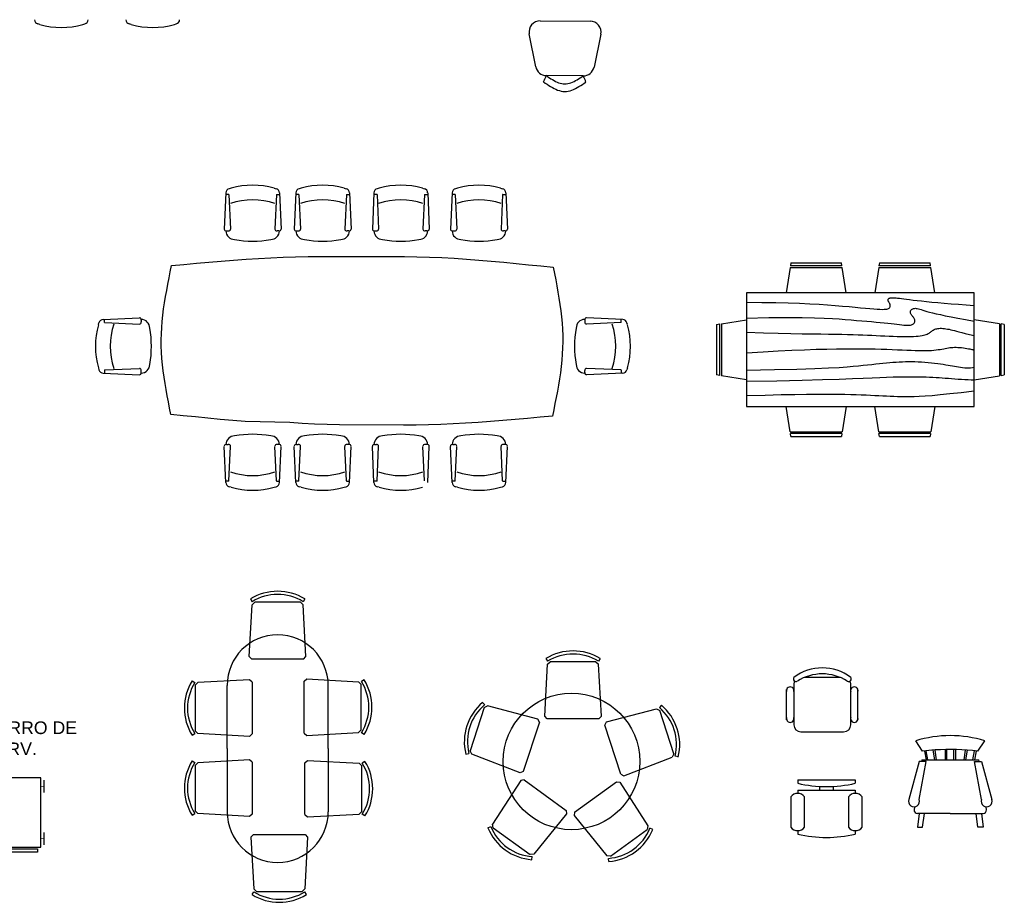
# Model space of a CAD drawing. Header units: millimetres. Extents: x 137.7 to 153.1, y 213.6 to 227.9.
# Tile 3 of 5: x 145.3 to 153.1, y 213.6 to 220.6. Entities that reach past the tile are written whole.
import ezdxf

# ---------------------------------------------------------------- set-up
doc = ezdxf.new("R2010")
doc.units = ezdxf.units.MM

# ---------------------------------------------------------------- blocks, each defined once
blk = doc.blocks.new('Dining Set - 36 x 72 in.')
at = {"linetype": 'Continuous'}
for p, q in [((-22.2343, 26.00059), (-23.4847, 17.99762)), ((-22.2304, 26), (-5.7608, 26)), ((-22, 27.5), (-22.1562, 26.50042)), ((-5.8416, 26.5), (-22.1534, 26.5)), ((-22, 27.5), (-6, 27.5)), ((-5.8437, 26.49966), (-6, 27.5)), ((-4.5152, 17.99762), (-5.7655, 25.99926)), ((5.7657, 26.00059), (4.5153, 17.99762)), ((5.7696, 26), (22.2392, 26)), ((6, 27.5), (5.8438, 26.50042)), ((22.1584, 26.5), (5.8466, 26.5)), ((6, 27.5), (22, 27.5)), ((22.1563, 26.49966), (22, 27.5)), ((23.4848, 17.99762), (22.2345, 25.99926)), ((36, 18), (-36, 18)), ((-36, 18), (-36, -18)), ((36, -18), (36, 18)), ((-44.0006, 8.23428), (-35.9976, 9.48474)), ((44.0006, 8.23428), (35.9976, 9.48474)), ((-45.5, 8), (-44.5004, 8.15617)), ((-45.5, 8), (-45.5, -8)), ((-44.5, -8.15843), (-44.5, 8.15338)), ((-44, 8.23041), (-44, -8.23915)), ((44, 8.23041), (44, -8.23915)), ((44.5, -8.15843), (44.5, 8.15338)), ((45.5, 8), (44.5005, 8.15617)), ((45.5, 8), (45.5, -8)), ((-44.4997, -8.15631), (-45.5, -8)), ((-35.9976, -9.48476), (-43.9993, -8.2345)), ((35.9976, -9.48476), (43.9993, -8.2345)), ((44.4997, -8.15631), (45.5, -8)), ((-36, -18), (36, -18)), ((-22.2343, -26.0006), (-23.4847, -17.99762)), ((-4.5152, -17.99762), (-5.7655, -25.99928)), ((5.7657, -26.0006), (4.5153, -17.99762)), ((23.4848, -17.99762), (22.2345, -25.99928)), ((-22.2304, -26), (-5.7608, -26)), ((-22, -27.5), (-22.1562, -26.50044)), ((-5.8416, -26.5), (-22.1534, -26.5)), ((-22, -27.5), (-6, -27.5)), ((-5.8437, -26.49967), (-6, -27.5)), ((5.7696, -26), (22.2392, -26)), ((6, -27.5), (5.8438, -26.50044)), ((22.1584, -26.5), (5.8466, -26.5)), ((6, -27.5), (22, -27.5)), ((22.1563, -26.49967), (22, -27.5))]:
    blk.add_line(p, q, dxfattribs=at)
for points in [[(-36, 15), (-31.1772, 14.97754), (-26.8079, 14.91406), (-22.8538, 14.81543), (-19.276, 14.6875), (-16.0362, 14.53613), (-13.0957, 14.36718), (-10.4159, 14.18652), (-7.9583, 14), (-5.6904, 13.81315), (-3.6035, 13.63021), (-1.6954, 13.45508), (0.0365, 13.29166), (1.5945, 13.14388), (2.9811, 13.01562), (4.1988, 12.9108), (5.25, 12.83333), (6.1393, 12.78613), (6.8802, 12.76823), (7.4883, 12.77767), (7.9792, 12.8125), (8.3685, 12.87077), (8.6719, 12.95052), (8.9049, 13.0498), (9.0833, 13.16666), (9.2205, 13.29899), (9.3216, 13.44401), (9.3895, 13.59879), (9.4271, 13.76041), (9.4373, 13.92594), (9.4232, 14.09245), (9.3875, 14.257), (9.3333, 14.41666), (9.2638, 14.56917), (9.1836, 14.71484), (9.0975, 14.85465), (9.0104, 14.98958), (8.9272, 15.1206), (8.8529, 15.2487), (8.7922, 15.37483), (8.75, 15.5), (8.7305, 15.62467), (8.7344, 15.74739), (8.7617, 15.86621), (8.8125, 15.97916), (8.8867, 16.08431), (8.9844, 16.17968), (9.1055, 16.26334), (9.25, 16.33333), (9.4189, 16.38802), (9.6172, 16.42708), (9.8506, 16.45052), (10.125, 16.45833), (10.4463, 16.45052), (10.8203, 16.42708), (11.2529, 16.38802), (11.75, 16.33333), (12.3184, 16.26318), (12.9694, 16.17838), (13.7151, 16.07991), (14.5677, 15.96875), (15.5395, 15.84586), (16.6426, 15.71224), (17.8893, 15.56884), (19.2917, 15.41666), (20.859, 15.25667), (22.5879, 15.08984), (24.4721, 14.91715), (26.5052, 14.73958), (28.6809, 14.5581), (30.9929, 14.3737), (33.4347, 14.18733), (36, 14)], [(-36, 10), (-28.9766, 10.14274), (-23.1725, 10.20442), (-18.4241, 10.19775), (-14.5677, 10.13541), (-11.4399, 10.03011), (-8.877, 9.89453), (-6.7154, 9.74137), (-4.7917, 9.58333), (-2.9698, 9.43082), (-1.2246, 9.28515), (0.4415, 9.14534), (2.026, 9.01041), (3.5266, 8.87939), (4.9408, 8.7513), (6.266, 8.62516), (7.5, 8.5), (8.6411, 8.37549), (9.6914, 8.2539), (10.6538, 8.13818), (11.5312, 8.03125), (12.3267, 7.93603), (13.043, 7.85547), (13.6831, 7.79248), (14.25, 7.75), (14.7471, 7.7303), (15.1797, 7.73307), (15.5537, 7.75732), (15.875, 7.80208), (16.1494, 7.86637), (16.3828, 7.94922), (16.5811, 8.04964), (16.75, 8.16666), (16.8944, 8.29915), (17.0143, 8.44531), (17.1089, 8.60319), (17.1771, 8.77083), (17.218, 8.94629), (17.2305, 9.1276), (17.2137, 9.31282), (17.1667, 9.5), (17.0895, 9.6875), (16.987, 9.875), (16.8649, 10.0625), (16.7292, 10.25), (16.5856, 10.4375), (16.4401, 10.625), (16.2985, 10.8125), (16.1667, 11), (16.05, 11.18733), (15.9518, 11.3737), (15.8752, 11.5581), (15.8229, 11.73958), (15.798, 11.91715), (15.8034, 12.08984), (15.842, 12.25667), (15.9167, 12.41666), (16.0295, 12.56836), (16.1784, 12.70833), (16.3605, 12.83268), (16.5729, 12.9375), (16.8127, 13.01888), (17.0768, 13.07291), (17.3625, 13.0957), (17.6667, 13.08333), (17.9894, 13.03312), (18.3418, 12.94726), (18.7382, 12.82918), (19.1927, 12.68229), (19.7195, 12.51001), (20.3327, 12.31575), (21.0465, 12.10294), (21.875, 11.875), (22.8357, 11.63354), (23.959, 11.37304), (25.2786, 11.08618), (26.8282, 10.76562), (28.6414, 10.40405), (30.752, 9.99414), (33.1936, 9.52856), (36, 9)], [(-36, 5.5), (-30.7157, 5.3348), (-26.069, 5.20963), (-21.9946, 5.11767), (-18.4271, 5.05208), (-15.3009, 5.00602), (-12.5508, 4.97265), (-10.1112, 4.94515), (-7.9167, 4.91666), (-5.909, 4.88167), (-4.0586, 4.83984), (-2.3429, 4.79215), (-0.7396, 4.73958), (0.7739, 4.6831), (2.22, 4.6237), (3.6213, 4.56233), (5, 4.5), (6.373, 4.43782), (7.7344, 4.3776), (9.0723, 4.32129), (10.375, 4.27083), (11.6309, 4.22819), (12.8281, 4.19531), (13.9551, 4.17415), (15, 4.16666), (15.954, 4.17448), (16.819, 4.19791), (17.6001, 4.23698), (18.3021, 4.29166), (18.9299, 4.36198), (19.4883, 4.44791), (19.9823, 4.54948), (20.4167, 4.66666), (20.7969, 4.79899), (21.1302, 4.94401), (21.4245, 5.09879), (21.6875, 5.26041), (21.9271, 5.42594), (22.1511, 5.59245), (22.3672, 5.757), (22.5834, 5.91666), (22.8065, 6.06868), (23.0404, 6.21093), (23.2879, 6.34147), (23.5521, 6.45833), (23.8358, 6.55957), (24.142, 6.64323), (24.4735, 6.70735), (24.8334, 6.75), (25.2235, 6.76969), (25.642, 6.76692), (26.0858, 6.74267), (26.5521, 6.69791), (27.0379, 6.63362), (27.5404, 6.55078), (28.0565, 6.45036), (28.5834, 6.33333), (29.1242, 6.19987), (29.7071, 6.04687), (30.3661, 5.87044), (31.1354, 5.66666), (32.0493, 5.43164), (33.142, 5.16146), (34.4475, 4.85221), (36, 4.5)], [(-36, -1), (-30.7915, -0.6591), (-26.0195, -0.38216), (-21.6519, -0.16284), (-17.6563, 0.00521), (-14.0005, 0.12833), (-10.6523, 0.21289), (-7.5796, 0.26522), (-4.75, 0.29166), (-2.134, 0.29793), (0.2878, 0.28711), (2.5317, 0.26163), (4.6146, 0.22396), (6.5529, 0.17651), (8.3633, 0.12174), (10.0623, 0.06209), (11.6667, 0), (13.1899, -0.06201), (14.6341, -0.1211), (15.9982, -0.17432), (17.2813, -0.21875), (18.4823, -0.25147), (19.6003, -0.26953), (20.6343, -0.27002), (21.5834, -0.25), (22.4481, -0.20768), (23.2357, -0.14584), (23.9549, -0.06836), (24.6146, 0.02083), (25.2235, 0.11784), (25.7904, 0.21875), (26.3241, 0.31966), (26.8334, 0.41666), (27.3265, 0.50618), (27.8099, 0.58593), (28.2894, 0.65397), (28.7709, 0.70833), (29.2601, 0.74707), (29.763, 0.76823), (30.2855, 0.76985), (30.8334, 0.75), (31.4088, 0.70784), (31.9994, 0.64713), (32.589, 0.57275), (33.1615, 0.48958), (33.7008, 0.4025), (34.1908, 0.3164), (34.6153, 0.23616), (34.9584, 0.16666), (35.2099, 0.11165), (35.3848, 0.07031), (35.504, 0.04069), (35.5886, 0.02083), (35.6594, 0.00879), (35.7377, 0.0026), (35.8442, 0.00032), (36, 0)], [(-36, -6.5), (-27.1843, -6.31267), (-20.084, -6.1263), (-14.469, -5.9419), (-10.1094, -5.76042), (-6.7752, -5.58285), (-4.2363, -5.41016), (-2.2629, -5.24333), (-0.625, -5.08334), (0.8708, -4.93099), (2.2715, -4.78646), (3.5872, -4.64974), (4.8281, -4.52084), (6.0046, -4.39974), (7.127, -4.28646), (8.2053, -4.18099), (9.25, -4.08334), (10.2705, -3.99382), (11.2734, -3.91407), (12.2647, -3.84603), (13.25, -3.79167), (14.2354, -3.75293), (15.2266, -3.73177), (16.2295, -3.73015), (17.25, -3.75), (18.2912, -3.79248), (19.3451, -3.85547), (20.4009, -3.93604), (21.4479, -4.03125), (22.4754, -4.13819), (23.4727, -4.25391), (24.4289, -4.37549), (25.3334, -4.5), (26.1785, -4.62492), (26.9694, -4.74935), (27.7145, -4.87281), (28.4219, -4.99479), (29.1, -5.11483), (29.7572, -5.23242), (30.4016, -5.34709), (31.0417, -5.45834), (31.6837, -5.56437), (32.3262, -5.65821), (32.9658, -5.73153), (33.599, -5.77604), (34.2224, -5.78345), (34.8327, -5.74545), (35.4264, -5.65373), (36, -5.5)], [(-36, -10), (-26.4022, -9.81299), (-18.4675, -9.62891), (-11.9839, -9.45069), (-6.7396, -9.28125), (-2.5226, -9.12354), (0.8789, -8.98047), (3.6769, -8.85498), (6.0833, -8.75), (8.2767, -8.66765), (10.3021, -8.60677), (12.1712, -8.56543), (13.8958, -8.54167), (15.4876, -8.53353), (16.9583, -8.53907), (18.3197, -8.55632), (19.5834, -8.58334), (20.7616, -8.61841), (21.8685, -8.66081), (22.9188, -8.71004), (23.9271, -8.76563), (24.9081, -8.82707), (25.8763, -8.89388), (26.8465, -8.96558), (27.8334, -9.04167), (28.8474, -9.12118), (29.8828, -9.20117), (30.93, -9.27824), (31.9792, -9.34896), (33.0205, -9.40991), (34.0443, -9.45768), (35.0407, -9.48885), (36, -9.5)], [(-36, -14.5), (-30.0881, -14.33513), (-25.0332, -14.21224), (-20.7312, -14.12647), (-17.0781, -14.07292), (-13.97, -14.04671), (-11.3027, -14.04297), (-8.9724, -14.05681), (-6.875, -14.08334), (-4.9224, -14.11833), (-3.0905, -14.16016), (-1.3709, -14.20785), (0.2448, -14.26042), (1.7647, -14.3169), (3.1973, -14.3763), (4.5507, -14.43767), (5.8333, -14.5), (7.0554, -14.5621), (8.235, -14.62175), (9.3922, -14.67652), (10.5469, -14.72396), (11.7192, -14.76164), (12.929, -14.78711), (14.1965, -14.79794), (15.5417, -14.79167), (16.9933, -14.76424), (18.6152, -14.70508), (20.4804, -14.60197), (22.6615, -14.44271), (25.2312, -14.21509), (28.2624, -13.9069), (31.8277, -13.50594), (36, -13)]]:
    blk.add_lwpolyline(points, dxfattribs=at)
blk = doc.blocks.new('CHAIR7')
for p, q in [((5.125, 15.041986), (17.875, 15.041986)), ((0, 9), (0, -9)), ((20, 12), (3, 12)), ((23, -7.440115), (23, 7.440115)), ((3, -12), (20, -12)), ((5.125, -15), (17.875, -15))]:
    blk.add_line(p, q)
for centre, radius, start, end in [((5.5625, 13.541986), 1.5625, 73.739795, 286.260205), ((17.4375, 13.541986), 1.5625, 253.739795, 106.260205), ((3, 9), 3, 90, 180), ((20, 9), 3, 62.415559, 90), ((22.344677, 11.120498), 1.096801, 53.309935, 212.027413), ((4.823592, 0), 19.640192, 327.575753, 32.424247), ((7, 0), 20, 323.130102, 36.869898), ((3, -9), 3, 180, 270), ((5.5625, -13.5), 1.5625, 73.739795, 286.260205), ((17.4375, -13.5), 1.5625, 253.739795, 106.260205), ((20, -9), 3, 270, 297.584441), ((22.344677, -11.120498), 1.096801, 147.972587, 306.690065)]:
    blk.add_arc(centre, radius, start, end)
blk = doc.blocks.new('Chair - Rocking')
at = {"linetype": 'Continuous'}
for p, q in [((-8, -4.5), (-10, -1.5)), ((8, -4.5), (10, -1.5)), ((-7.5, -4.5), (-7, -7)), ((-6.5, -7), (-7.02225, -4.43)), ((-4.5, -7), (-4.96674, -4.19951)), ((-4, -7), (-4.40532, -4.16272)), ((-1.5, -4.05012), (-1.5, -7)), ((-1, -7), (-1, -4.05012)), ((1, -7), (1, -4.04655)), ((1.5, -4.05012), (1.5, -7)), ((4, -7), (4.40187, -4.18694)), ((4.5, -7), (4.96761, -4.19437)), ((6.5, -7), (7, -4.4057)), ((7.5, -4.5), (7, -7)), ((-9, -7.5), (-12, -18.49999)), ((-7, -7.5), (-9, -7.5)), ((-9, -18.49999), (-7, -7.5)), ((-8.23428, -6.99939), (-8.3093, -7.47958)), ((-8.23041, -7), (8.23915, -7)), ((7, -7.5), (9, -7.5)), ((9, -18.49999), (7, -7.5)), ((8.31071, -7.48854), (8.23449, -7.00073)), ((9, -7.5), (12, -18.49999)), ((-10.36644, -20.64523), (-10.5, -21.49999)), ((-9, -22.49999), (-9.5, -26.49999)), ((0, -22.49999), (-9.5, -22.49999)), ((-8, -26.49999), (-7.5, -22.49999)), ((0, -22.49999), (9.5, -22.49999)), ((8, -26.49999), (7.5, -22.49999)), ((9, -22.49999), (9.5, -26.49999)), ((10.5, -21.49999), (10.3575, -20.58798)), ((-9.5, -26.49999), (-8, -26.49999)), ((9.5, -26.49999), (8, -26.49999))]:
    blk.add_line(p, q, dxfattribs=at)
for centre, radius, start, end in [((0, -34.08333), 34.08333, 72.93847, 107.0615), ((0, -68.25004), 64.25, 93.92211, 97.15267), ((0, -68.25004), 64.25, 82.84733, 93.92211), ((-10.5, -18.99999), 1.58114, 161.5651, 18.43495), ((10.5, -18.99999), 1.58114, 161.5651, 18.43495), ((-9.5, -21.49999), 1, 180, 270), ((9.5, -21.49999), 1, 270, 0)]:
    blk.add_arc(centre, radius, start, end, dxfattribs=at)
blk = doc.blocks.new('Chair - Desk')
at = {"linetype": 'Continuous'}
for p, q in [((-8.5, 0), (-8.5, -1)), ((-8.5, 0), (8.5, 0)), ((8.5, 0), (8.5, -1)), ((-2, -3), (-2, -1.9355)), ((2, -1.9576), (2, -3)), ((-10.5, -5), (-10.5, -14)), ((-8.5, -3), (-8.5, -4)), ((-8.5, -3), (8.5, -3)), ((-6.5, -14), (-6.5, -5)), ((6.5, -5), (6.5, -14)), ((8.5, -3), (8.5, -4)), ((10.5, -14), (10.5, -5)), ((-8.5, -15), (-8.5, -16)), ((8.5, -15), (8.5, -16))]:
    blk.add_line(p, q, dxfattribs=at)
for centre, radius, start, end in [((0, 34.625), 36.625, 256.5803, 283.4197), ((-8.5, -6.5), 2.5, 36.8699, 143.1301), ((8.5, -6.5), 2.5, 36.8699, 143.1301), ((-8.5, -12.5), 2.5, 216.8699, 323.1301), ((8.5, -12.5), 2.5, 216.8699, 323.1301), ((0, 19.625), 36.625, 256.5803, 283.4197)]:
    blk.add_arc(centre, radius, start, end, dxfattribs=at)

msp = doc.modelspace()

# ---------------------------------------------------------------- linework, layer by layer
for p, q in [((145.4234, 220.5602), (145.4084, 220.5647)), ((145.7651, 220.5602), (145.7802, 220.5647)), ((146.1468, 220.5602), (146.1317, 220.5647)), ((146.4884, 220.5602), (146.5035, 220.5647)), ((149.4075, 220.1065), (149.4102, 220.1124)), ((149.4102, 220.1124), (149.4129, 220.1183)), ((149.4129, 220.1183), (149.4155, 220.124)), ((149.4155, 220.124), (149.418, 220.1295)), ((149.418, 220.1295), (149.4203, 220.1347)), ((149.4203, 220.1347), (149.4224, 220.1394)), ((149.4224, 220.1394), (149.4244, 220.1438)), ((149.4244, 220.1438), (149.4261, 220.1476)), ((149.4261, 220.1476), (149.4276, 220.1507)), ((149.4276, 220.1507), (149.4287, 220.1532)), ((149.4287, 220.1532), (149.4295, 220.155)), ((149.4295, 220.155), (149.4299, 220.1559)), ((149.4299, 220.156), (149.4299, 220.1559)), ((149.4299, 220.156), (149.4299, 220.156)), ((149.43, 220.156), (149.4299, 220.156)), ((149.4299, 220.156), (149.43, 220.156)), ((149.4299, 220.156), (149.4299, 220.156)), ((149.4299, 220.1559), (149.4299, 220.156)), ((149.4299, 220.1559), (149.4299, 220.1559)), ((149.4299, 220.1559), (149.4299, 220.1559)), ((149.4299, 220.1559), (149.4299, 220.1559)), ((149.4299, 220.1559), (149.4299, 220.1559)), ((149.4299, 220.1559), (149.4299, 220.1559)), ((149.4299, 220.1559), (149.4299, 220.1559)), ((146.9366, 219.2661), (146.9215, 219.2617)), ((147.2783, 219.2661), (147.2933, 219.2617)), ((147.49, 219.2661), (147.475, 219.2617)), ((147.8317, 219.2661), (147.8468, 219.2617)), ((148.1079, 219.2661), (148.0928, 219.2617)), ((148.4496, 219.2661), (148.4646, 219.2617)), ((148.7258, 219.2661), (148.7107, 219.2617)), ((149.0674, 219.2661), (149.0825, 219.2617)), ((146.8951, 219.2279), (146.8824, 218.9421)), ((146.9192, 219.2169), (146.8971, 219.2169)), ((146.9201, 219.216), (146.9323, 218.9421)), ((147.2948, 219.216), (147.2826, 218.9421)), ((147.2957, 219.2169), (147.3212, 219.2169)), ((147.3198, 219.2279), (147.3324, 218.9421)), ((147.4486, 219.2279), (147.4359, 218.9421)), ((147.4726, 219.2169), (147.4506, 219.2169)), ((147.4736, 219.216), (147.4857, 218.9421)), ((147.8482, 219.216), (147.836, 218.9421)), ((147.8491, 219.2169), (147.8746, 219.2169)), ((147.8732, 219.2279), (147.8859, 218.9421)), ((148.0664, 219.2279), (148.0538, 218.9421)), ((148.0905, 219.2169), (148.0684, 219.2169)), ((148.0914, 219.216), (148.1036, 218.9421)), ((148.4661, 219.216), (148.4539, 218.9421)), ((148.467, 219.2169), (148.4925, 219.2169)), ((148.4911, 219.2279), (148.5037, 218.9421)), ((148.6843, 219.2279), (148.6716, 218.9421)), ((148.7084, 219.2169), (148.6863, 219.2169)), ((148.7093, 219.216), (148.7215, 218.9421)), ((149.0839, 219.216), (149.0718, 218.9421)), ((149.0849, 219.2169), (149.1104, 219.2169)), ((149.1089, 219.2279), (149.1216, 218.9421)), ((146.9001, 218.928), (146.9146, 218.928)), ((147.3148, 218.928), (147.3003, 218.928)), ((147.4535, 218.928), (147.468, 218.928)), ((147.8682, 218.928), (147.8537, 218.928)), ((148.0714, 218.928), (148.0859, 218.928)), ((148.4861, 218.928), (148.4716, 218.928)), ((148.6893, 218.928), (148.7038, 218.928)), ((149.104, 218.928), (149.0895, 218.928)), ((145.9258, 218.2277), (146.2116, 218.2404)), ((150.0331, 218.2277), (149.7472, 218.2404)), ((145.8876, 218.1863), (145.8921, 218.2013)), ((145.9368, 218.2037), (145.9368, 218.2292)), ((145.9377, 218.2027), (146.2116, 218.1906)), ((146.2257, 218.2228), (146.2257, 218.2083)), ((149.7331, 218.2228), (149.7331, 218.2083)), ((150.0211, 218.2027), (149.7472, 218.1906)), ((150.022, 218.2037), (150.022, 218.2292)), ((150.0712, 218.1863), (150.0668, 218.2013)), ((145.8876, 217.8446), (145.8921, 217.8295)), ((150.0712, 217.8446), (150.0668, 217.8295)), ((145.9258, 217.8031), (146.2116, 217.7904)), ((145.9368, 217.8272), (145.9368, 217.8051)), ((145.9377, 217.8281), (146.2116, 217.8403)), ((146.2257, 217.8081), (146.2257, 217.8226)), ((149.7331, 217.8081), (149.7331, 217.8226)), ((150.0211, 217.8281), (149.7472, 217.8403)), ((150.0331, 217.8031), (149.7472, 217.7904)), ((150.022, 217.8272), (150.022, 217.8051)), ((146.8951, 216.9381), (146.8824, 217.2239)), ((146.9001, 217.2381), (146.9146, 217.2381)), ((146.9201, 216.9501), (146.9323, 217.2239)), ((147.2948, 216.9501), (147.2826, 217.2239)), ((147.3148, 217.2381), (147.3003, 217.2381)), ((147.3198, 216.9381), (147.3324, 217.2239)), ((147.4486, 216.9381), (147.4359, 217.2239)), ((147.4535, 217.2381), (147.468, 217.2381)), ((147.4736, 216.9501), (147.4857, 217.2239)), ((147.8482, 216.9501), (147.836, 217.2239)), ((147.8682, 217.2381), (147.8537, 217.2381)), ((147.8732, 216.9381), (147.8859, 217.2239)), ((148.0664, 216.9381), (148.0538, 217.2239)), ((148.0714, 217.2381), (148.0859, 217.2381)), ((148.0914, 216.9501), (148.1036, 217.2239)), ((148.4661, 216.9501), (148.4539, 217.2239)), ((148.4861, 217.2381), (148.4716, 217.2381)), ((148.4911, 216.9381), (148.5037, 217.2239)), ((148.6843, 216.9381), (148.6716, 217.2239)), ((148.6893, 217.2381), (148.7038, 217.2381)), ((148.7093, 216.9501), (148.7215, 217.2239)), ((149.0839, 216.9501), (149.0718, 217.2239)), ((149.104, 217.2381), (149.0895, 217.2381)), ((149.1089, 216.9381), (149.1216, 217.2239)), ((146.9192, 216.9492), (146.8971, 216.9492)), ((147.2957, 216.9492), (147.3212, 216.9492)), ((147.4726, 216.9492), (147.4506, 216.9492)), ((147.8491, 216.9492), (147.8746, 216.9492)), ((148.0905, 216.9492), (148.0684, 216.9492)), ((148.7084, 216.9492), (148.6863, 216.9492)), ((149.0849, 216.9492), (149.1104, 216.9492)), ((146.9366, 216.8999), (146.9215, 216.9044)), ((147.2783, 216.8999), (147.2933, 216.9044)), ((147.49, 216.8999), (147.475, 216.9044)), ((147.8317, 216.8999), (147.8468, 216.9044)), ((148.1079, 216.8999), (148.0928, 216.9044)), ((148.7258, 216.8999), (148.7107, 216.9044)), ((149.0674, 216.8999), (149.0825, 216.9044)), ((147.0892, 216.0165), (147.1024, 215.9953)), ((147.1033, 215.9716), (147.1244, 215.9916)), ((147.4844, 215.9916), (147.1244, 215.9916)), ((147.4844, 215.9916), (147.5055, 215.9716)), ((147.5197, 216.0165), (147.5065, 215.9953)), ((147.0805, 215.5615), (147.1033, 215.9716)), ((147.5283, 215.5615), (147.5055, 215.9716)), ((147.0994, 215.5416), (147.0805, 215.5615)), ((147.5094, 215.5416), (147.0994, 215.5416)), ((147.5094, 215.5416), (147.5283, 215.5615)), ((149.4256, 215.5448), (149.4387, 215.5236)), ((149.4396, 215.4999), (149.4607, 215.5199)), ((149.8207, 215.5199), (149.4607, 215.5199)), ((149.8207, 215.5199), (149.8419, 215.4999)), ((149.856, 215.5448), (149.8429, 215.5236)), ((149.4169, 215.0898), (149.4396, 215.4999)), ((149.8646, 215.0898), (149.8419, 215.4999)), ((146.6285, 215.3691), (146.6498, 215.3559)), ((146.6535, 215.3338), (146.6734, 215.3549)), ((147.0835, 215.3777), (146.6734, 215.3549)), ((147.1035, 215.3588), (147.0835, 215.3777)), ((147.1035, 215.3588), (147.1035, 214.9488)), ((147.5144, 215.3661), (147.5344, 215.385)), ((147.5144, 214.9561), (147.5144, 215.3661)), ((147.5344, 215.385), (147.9445, 215.3622)), ((147.9445, 215.3622), (147.9644, 215.3411)), ((147.9894, 215.3763), (147.9681, 215.3631)), ((146.6535, 215.3338), (146.6535, 214.9738)), ((146.9051, 214.8332), (146.9051, 215.3332)), ((147.7051, 214.8332), (147.7051, 215.3332)), ((147.9644, 214.9811), (147.9644, 215.3411)), ((148.9256, 215.1991), (148.9418, 215.18)), ((148.9385, 215.1579), (148.8272, 214.8155)), ((148.9385, 215.1579), (148.964, 215.1718)), ((149.361, 215.0667), (148.964, 215.1718)), ((149.9039, 215.0439), (150.3009, 215.1489)), ((150.3009, 215.1489), (150.3264, 215.135)), ((150.3393, 215.1762), (150.3231, 215.1571)), ((150.4377, 214.7927), (150.3264, 215.135)), ((149.3742, 215.0426), (149.2475, 214.6526)), ((149.3742, 215.0426), (149.361, 215.0667)), ((149.4357, 215.0699), (149.4169, 215.0898)), ((149.8457, 215.0699), (149.4357, 215.0699)), ((149.8457, 215.0699), (149.8646, 215.0898)), ((149.8907, 215.0198), (149.9039, 215.0439)), ((146.6734, 214.9527), (146.6535, 214.9738)), ((147.9644, 214.9811), (147.9445, 214.96)), ((150.0174, 214.6298), (149.8907, 215.0198)), ((146.6285, 214.9386), (146.6498, 214.9518)), ((147.0835, 214.9299), (146.6734, 214.9527)), ((147.1035, 214.9488), (147.0835, 214.9299)), ((147.5144, 214.9561), (147.5344, 214.9372)), ((147.5344, 214.9372), (147.9445, 214.96)), ((147.9894, 214.9459), (147.9681, 214.959)), ((146.9051, 214.8332), (146.9051, 214.3332)), ((147.7051, 214.8332), (147.7051, 214.3332)), ((148.8397, 214.7892), (148.8272, 214.8155)), ((146.6285, 214.736), (146.6498, 214.7228)), ((147.0835, 214.7446), (146.6734, 214.7218)), ((147.1035, 214.7257), (147.0835, 214.7446)), ((147.5203, 214.7213), (147.5403, 214.7402)), ((147.5403, 214.7402), (147.9503, 214.7174)), ((147.9952, 214.7315), (147.974, 214.7183)), ((148.7926, 214.7897), (148.8169, 214.7957)), ((149.2226, 214.6408), (148.8397, 214.7892)), ((150.0423, 214.618), (150.4252, 214.7664)), ((150.4377, 214.7927), (150.4252, 214.7664)), ((150.4723, 214.7668), (150.448, 214.7728)), ((146.6535, 214.7007), (146.6734, 214.7218)), ((146.6535, 214.7007), (146.6535, 214.3407)), ((147.1035, 214.7257), (147.1035, 214.3157)), ((147.5203, 214.3113), (147.5203, 214.7213)), ((147.9503, 214.7174), (147.9703, 214.6963)), ((147.9703, 214.3363), (147.9703, 214.6963)), ((149.2475, 214.6526), (149.2226, 214.6408)), ((149.2274, 214.5806), (149.0048, 214.2355)), ((149.2544, 214.5857), (149.2274, 214.5806)), ((149.2544, 214.5857), (149.5861, 214.3447)), ((150.0174, 214.6298), (150.0423, 214.618)), ((149.652, 214.3306), (149.9837, 214.5715)), ((149.9837, 214.5715), (150.0107, 214.5665)), ((150.0107, 214.5665), (150.2333, 214.2214)), ((146.6734, 214.3196), (146.6535, 214.3407)), ((149.5861, 214.3447), (149.5897, 214.3174)), ((146.6285, 214.3055), (146.6498, 214.3187)), ((147.0835, 214.2968), (146.6734, 214.3196)), ((147.1035, 214.3157), (147.0835, 214.2968)), ((147.5203, 214.3113), (147.5403, 214.2924)), ((147.5403, 214.2924), (147.9503, 214.3152)), ((147.9703, 214.3363), (147.9503, 214.3152)), ((147.9952, 214.301), (147.974, 214.3142)), ((149.5897, 214.3174), (149.3302, 213.999)), ((149.652, 214.3306), (149.6484, 214.3033)), ((149.6484, 214.3033), (149.9079, 213.9849)), ((148.9669, 214.2075), (148.9901, 214.2169)), ((149.0101, 214.2069), (149.0048, 214.2355)), ((149.0101, 214.2069), (149.3014, 213.9953)), ((149.9367, 213.9812), (150.2279, 214.1928)), ((150.2333, 214.2214), (150.2279, 214.1928)), ((150.2711, 214.1933), (150.2479, 214.2027)), ((147.1126, 214.1537), (147.0937, 214.1338)), ((147.0937, 214.1338), (147.1165, 213.7237)), ((147.1126, 214.1537), (147.5226, 214.1537)), ((147.5415, 214.1338), (147.5187, 213.7237)), ((147.5226, 214.1537), (147.5415, 214.1338)), ((149.3302, 213.999), (149.3014, 213.9953)), ((149.3152, 213.9544), (149.317, 213.9794)), ((149.9367, 213.9812), (149.9079, 213.9849)), ((149.9228, 213.9403), (149.921, 213.9652)), ((147.1376, 213.7037), (147.1165, 213.7237)), ((147.5187, 213.7237), (147.4976, 213.7037)), ((147.1023, 213.6788), (147.1155, 213.7)), ((147.1376, 213.7037), (147.4976, 213.7037)), ((147.5328, 213.6788), (147.5196, 213.7))]:
    msp.add_line(p, q)
for points in [[(149.3803, 220.5898), (149.7757, 220.5875)], [(149.3453, 220.226), (149.2947, 220.4865)], [(149.8601, 220.4833), (149.8067, 220.2234)], [(149.4075, 220.1065), (149.4214, 220.0971), (149.4354, 220.0878), (149.4493, 220.0788), (149.4632, 220.0701), (149.4772, 220.062), (149.4911, 220.0545), (149.5051, 220.0478), (149.519, 220.0421), (149.533, 220.0373), (149.5469, 220.0337), (149.5609, 220.0315), (149.5748, 220.0307), (149.5888, 220.0313), (149.6028, 220.0334), (149.6169, 220.0369), (149.6308, 220.0414), (149.6448, 220.047), (149.6589, 220.0536), (149.6729, 220.0609), (149.6869, 220.0689), (149.7009, 220.0774), (149.715, 220.0862), (149.729, 220.0954), (149.743, 220.1046)], [(149.4299, 220.1559), (149.442, 220.1477), (149.4541, 220.1396), (149.4662, 220.1318), (149.4783, 220.1243), (149.4904, 220.1172), (149.5025, 220.1107), (149.5146, 220.1049), (149.5267, 220.0999), (149.5388, 220.0958), (149.5509, 220.0927), (149.563, 220.0907), (149.5752, 220.09), (149.5873, 220.0906), (149.5995, 220.0924), (149.6117, 220.0954), (149.6238, 220.0994), (149.636, 220.1042), (149.6482, 220.1099), (149.6603, 220.1163), (149.6725, 220.1232), (149.6847, 220.1306), (149.6969, 220.1383), (149.7091, 220.1462), (149.7212, 220.1542)], [(149.7212, 220.1542), (149.4299, 220.1559)], [(149.743, 220.1046), (149.7404, 220.1106), (149.7378, 220.1165), (149.7353, 220.1222), (149.7329, 220.1277), (149.7306, 220.1329), (149.7285, 220.1377), (149.7266, 220.142), (149.7249, 220.1459), (149.7235, 220.1491), (149.7224, 220.1516), (149.7216, 220.1533), (149.7212, 220.1542), (149.7212, 220.1543), (149.7212, 220.1543), (149.7212, 220.1543), (149.7212, 220.1543), (149.7212, 220.1543), (149.7212, 220.1543), (149.7212, 220.1543), (149.7212, 220.1543), (149.7212, 220.1543), (149.7212, 220.1543), (149.7212, 220.1543), (149.7212, 220.1542)], [(146.4662, 218.6534), (146.5642, 218.6627), (146.6623, 218.6718), (146.7604, 218.6806), (146.8585, 218.689), (146.9565, 218.6969), (147.0546, 218.7041), (147.1527, 218.7104), (147.2507, 218.7158), (147.3488, 218.7202), (147.4468, 218.7233), (147.5449, 218.725), (148.3085, 218.7252), (148.4066, 218.7239), (148.5046, 218.721), (148.6026, 218.7169), (148.7006, 218.7115), (148.7986, 218.7049), (148.8966, 218.6974), (148.9945, 218.6892), (149.0925, 218.6802), (149.1905, 218.6707), (149.2885, 218.6608), (149.3864, 218.6505), (149.4844, 218.6402)], [(146.4595, 217.4768), (146.45, 217.5259), (146.4407, 217.575), (146.4315, 217.6241), (146.4229, 217.6732), (146.4147, 217.7222), (146.4073, 217.7713), (146.4006, 217.8204), (146.3949, 217.8694), (146.3903, 217.9185), (146.387, 217.9675), (146.3849, 218.0166), (146.3844, 218.0656), (146.3855, 218.1146), (146.388, 218.1636), (146.392, 218.2126), (146.3972, 218.2616), (146.4034, 218.3106), (146.4106, 218.3596), (146.4186, 218.4086), (146.4273, 218.4576), (146.4365, 218.5065), (146.4462, 218.5555), (146.4561, 218.6045), (146.4662, 218.6534)], [(149.4844, 218.6402), (149.4939, 218.5911), (149.5033, 218.542), (149.5123, 218.493), (149.521, 218.4439), (149.5292, 218.3948), (149.5367, 218.3458), (149.5433, 218.2967), (149.549, 218.2476), (149.5536, 218.1986), (149.557, 218.1495), (149.559, 218.1005), (149.5595, 218.0515), (149.5584, 218.0025), (149.5558, 217.9534), (149.5519, 217.9044), (149.5468, 217.8554), (149.5406, 217.8065), (149.5334, 217.7574), (149.5253, 217.7085), (149.5166, 217.6595), (149.5074, 217.6105), (149.4978, 217.5616), (149.4878, 217.5126), (149.4778, 217.4636)], [(149.4778, 217.4636), (149.3797, 217.4544), (149.2816, 217.4453), (149.1835, 217.4365), (149.0855, 217.4281), (148.9874, 217.4202), (148.8893, 217.413), (148.7913, 217.4066), (148.6932, 217.4012), (148.5952, 217.3969), (148.4971, 217.3938), (148.3991, 217.392), (148.3011, 217.3918), (147.7934, 217.3932), (147.6954, 217.396), (147.5974, 217.4002), (147.4994, 217.4056), (147.4014, 217.4122), (147.0474, 217.4196), (146.9494, 217.4279), (146.8514, 217.4369), (146.7534, 217.4464), (146.6555, 217.4563), (146.5575, 217.4665), (146.4595, 217.4768)]]:
    msp.add_lwpolyline(points)
for points in [[(145.0815, 214.0526), (145.4315, 214.0526), (145.4315, 214.6026), (145.0815, 214.6026)], [(145.1065, 214.0401), (145.4065, 214.0401), (145.4065, 214.0151), (145.1065, 214.0151)]]:
    msp.add_lwpolyline(points, close=True)
for points, const_width in [([(145.4565, 214.5838), (145.4565, 214.4838)], 0.01), ([(145.4565, 214.5338), (145.4315, 214.5338)], 0.005), ([(145.4565, 214.1213), (145.4315, 214.1213)], 0.005), ([(145.4565, 214.0713), (145.4565, 214.1713)], 0.01)]:
    msp.add_lwpolyline(points, dxfattribs=dict(const_width=const_width))
msp.add_circle((149.6287, 214.7317), 0.54)
for centre, radius, start, end in [((145.4188, 220.6001), 0.0369, 182.54039, 253.58008), ((145.7697, 220.6001), 0.0369, 286.41992, 357.45961), ((146.1421, 220.6001), 0.0369, 182.54039, 253.58008), ((146.4931, 220.6001), 0.0369, 286.41992, 357.45961), ((149.3798, 220.503), 0.0867, 89.6737, 190.9916), ((149.7752, 220.5008), 0.0867, 348.3646, 89.6815), ((145.5943, 221.1752), 0.6382, 254.47479, 285.52521), ((146.3176, 221.1752), 0.6382, 254.47479, 285.52521), ((149.4304, 220.2426), 0.0867, 190.9916, 269.6815), ((149.7217, 220.241), 0.0867, 269.6776, 348.3613), ((146.932, 219.2263), 0.0369, 106.41992, 177.45961), ((147.1074, 218.6512), 0.6382, 74.47479, 105.52521), ((147.2829, 219.2263), 0.0369, 2.54039, 73.58008), ((147.4854, 219.2263), 0.0369, 106.41992, 177.45961), ((147.6609, 218.6512), 0.6382, 74.47479, 105.52521), ((147.8364, 219.2263), 0.0369, 2.54039, 73.58008), ((148.1033, 219.2263), 0.0369, 106.41992, 177.45961), ((148.2787, 218.6512), 0.6382, 74.47479, 105.52521), ((148.4542, 219.2263), 0.0369, 2.54039, 73.58008), ((148.7211, 219.2263), 0.0369, 106.41992, 177.45961), ((148.8966, 218.6512), 0.6382, 74.47479, 105.52521), ((149.0721, 219.2263), 0.0369, 2.54039, 73.58008), ((146.9192, 219.2159), 0.000922, 2.54039, 90), ((147.1075, 218.6185), 0.5547, 71.58125, 108.41875), ((147.2957, 219.2159), 0.000922, 90, 177.45961), ((147.4726, 219.2159), 0.000922, 2.54039, 90), ((147.661, 218.6185), 0.5547, 71.58125, 108.41875), ((147.8491, 219.2159), 0.000922, 90, 177.45961), ((148.0905, 219.2159), 0.000922, 2.54039, 90), ((148.2788, 218.6185), 0.5547, 71.58125, 108.41875), ((148.467, 219.2159), 0.000922, 90, 177.45961), ((148.7084, 219.2159), 0.000922, 2.54039, 90), ((148.8967, 218.6185), 0.5547, 71.58125, 108.41875), ((149.0849, 219.2159), 0.000922, 90, 177.45961), ((146.8966, 218.9416), 0.0141, 178.17084, 284.51535), ((146.9182, 218.9416), 0.0141, 255.48465, 1.82916), ((147.2967, 218.9416), 0.0141, 178.17084, 284.51535), ((147.3183, 218.9416), 0.0141, 255.48465, 1.82916), ((147.45, 218.9416), 0.0141, 178.17084, 284.51535), ((147.4716, 218.9416), 0.0141, 255.48465, 1.82916), ((147.8502, 218.9416), 0.0141, 178.17084, 284.51535), ((147.8717, 218.9416), 0.0141, 255.48465, 1.82916), ((148.0679, 218.9416), 0.0141, 178.17084, 284.51535), ((148.0895, 218.9416), 0.0141, 255.48465, 1.82916), ((148.468, 218.9416), 0.0141, 178.17084, 284.51535), ((148.4896, 218.9416), 0.0141, 255.48465, 1.82916), ((148.6857, 218.9416), 0.0141, 178.17084, 284.51535), ((148.7073, 218.9416), 0.0141, 255.48465, 1.82916), ((149.0859, 218.9416), 0.0141, 178.17084, 284.51535), ((149.1075, 218.9416), 0.0141, 255.48465, 1.82916), ((146.9635, 218.9284), 0.0681, 180.71576, 270.35442), ((147.1074, 219.6199), 0.773, 259.29948, 280.70052), ((147.2514, 218.9284), 0.0681, 269.64558, 359.28424), ((147.5169, 218.9284), 0.0681, 180.71576, 270.35442), ((147.6609, 219.6199), 0.773, 259.29948, 280.70052), ((147.8048, 218.9284), 0.0681, 269.64558, 359.28424), ((148.1348, 218.9284), 0.0681, 180.71576, 270.35442), ((148.2787, 219.6199), 0.773, 259.29948, 280.70052), ((148.4227, 218.9284), 0.0681, 269.64558, 359.28424), ((148.7527, 218.9284), 0.0681, 180.71576, 270.35442), ((148.8966, 219.6199), 0.773, 259.29948, 280.70052), ((149.0406, 218.9284), 0.0681, 269.64558, 359.28424), ((146.2121, 218.2263), 0.0141, 345.48465, 91.82916), ((149.7468, 218.2263), 0.0141, 88.17084, 194.51535), ((146.5025, 218.0154), 0.6382, 164.47479, 195.52521), ((145.9274, 218.1909), 0.0369, 92.54039, 163.58008), ((145.9378, 218.2037), 0.000922, 180, 267.45961), ((146.5352, 218.0155), 0.5547, 161.58125, 198.41875), ((146.2121, 218.2047), 0.0141, 268.17084, 14.51535), ((146.2253, 218.1594), 0.0681, 359.64558, 89.28424), ((145.5338, 218.0154), 0.773, 349.29948, 10.70052), ((150.425, 218.0154), 0.773, 169.29948, 190.70052), ((149.7336, 218.1594), 0.0681, 90.71576, 180.35442), ((149.7468, 218.2047), 0.0141, 165.48465, 271.82916), ((149.4237, 218.0155), 0.5547, 341.58125, 18.41875), ((150.0211, 218.2037), 0.000922, 272.54039, 0), ((150.0314, 218.1909), 0.0369, 16.41992, 87.45961), ((149.4563, 218.0154), 0.6382, 344.47479, 15.52521), ((146.2253, 217.8715), 0.0681, 270.71576, 0.35442), ((149.7336, 217.8715), 0.0681, 179.64558, 269.28424), ((145.9274, 217.84), 0.0369, 196.41992, 267.45961), ((145.9378, 217.8272), 0.000922, 92.54039, 180), ((146.2121, 217.8261), 0.0141, 345.48465, 91.82916), ((146.2121, 217.8046), 0.0141, 268.17084, 14.51535), ((149.7468, 217.8261), 0.0141, 88.17084, 194.51535), ((149.7468, 217.8046), 0.0141, 165.48465, 271.82916), ((150.0211, 217.8272), 0.000922, 0, 87.45961), ((150.0314, 217.84), 0.0369, 272.54039, 343.58008), ((146.9635, 217.2376), 0.0681, 89.64558, 179.28424), ((147.1074, 216.5462), 0.773, 79.29948, 100.70052), ((147.2514, 217.2376), 0.0681, 0.71576, 90.35442), ((147.5169, 217.2376), 0.0681, 89.64558, 179.28424), ((147.6609, 216.5462), 0.773, 79.29948, 100.70052), ((147.8048, 217.2376), 0.0681, 0.71576, 90.35442), ((148.1348, 217.2376), 0.0681, 89.64558, 179.28424), ((148.2787, 216.5462), 0.773, 79.29948, 100.70052), ((148.4227, 217.2376), 0.0681, 0.71576, 90.35442), ((148.7527, 217.2376), 0.0681, 89.64558, 179.28424), ((148.8966, 216.5462), 0.773, 79.29948, 100.70052), ((149.0406, 217.2376), 0.0681, 0.71576, 90.35442), ((146.8966, 217.2244), 0.0141, 75.48465, 181.82916), ((146.9182, 217.2244), 0.0141, 358.17084, 104.51535), ((147.2967, 217.2244), 0.0141, 75.48465, 181.82916), ((147.3183, 217.2244), 0.0141, 358.17084, 104.51535), ((147.45, 217.2244), 0.0141, 75.48465, 181.82916), ((147.4716, 217.2244), 0.0141, 358.17084, 104.51535), ((147.8502, 217.2244), 0.0141, 75.48465, 181.82916), ((147.8717, 217.2244), 0.0141, 358.17084, 104.51535), ((148.0679, 217.2244), 0.0141, 75.48465, 181.82916), ((148.0895, 217.2244), 0.0141, 358.17084, 104.51535), ((148.468, 217.2244), 0.0141, 75.48465, 181.82916), ((148.4896, 217.2244), 0.0141, 358.17084, 104.51535), ((148.6857, 217.2244), 0.0141, 75.48465, 181.82916), ((148.7073, 217.2244), 0.0141, 358.17084, 104.51535), ((149.0859, 217.2244), 0.0141, 75.48465, 181.82916), ((149.1075, 217.2244), 0.0141, 358.17084, 104.51535), ((147.1075, 217.5475), 0.5547, 251.58125, 288.41875), ((147.661, 217.5475), 0.5547, 251.58125, 288.41875), ((148.2788, 217.5475), 0.5547, 251.58125, 288.41875), ((148.8967, 217.5475), 0.5547, 251.58125, 288.41875), ((146.932, 216.9398), 0.0369, 182.54039, 253.58008), ((146.9192, 216.9501), 0.000922, 270, 357.45961), ((147.2829, 216.9398), 0.0369, 286.41992, 357.45961), ((147.2957, 216.9501), 0.000922, 182.54039, 270), ((147.4854, 216.9398), 0.0369, 182.54039, 253.58008), ((147.4726, 216.9501), 0.000922, 270, 357.45961), ((147.8364, 216.9398), 0.0369, 286.41992, 357.45961), ((147.8491, 216.9501), 0.000922, 182.54039, 270), ((148.1033, 216.9398), 0.0369, 182.54039, 253.58008), ((148.0905, 216.9501), 0.000922, 270, 357.45961), ((148.7211, 216.9398), 0.0369, 182.54039, 253.58008), ((148.7084, 216.9501), 0.000922, 270, 357.45961), ((149.0721, 216.9398), 0.0369, 286.41992, 357.45961), ((149.0849, 216.9501), 0.000922, 182.54039, 270), ((147.1074, 217.5149), 0.6382, 254.47479, 285.52521), ((147.6609, 217.5149), 0.6382, 254.47479, 285.52521), ((148.2787, 217.5149), 0.6382, 254.47479, 285.52521), ((148.8966, 217.5149), 0.6382, 254.47479, 285.52521), ((147.3045, 215.6694), 0.4084, 58.19737, 121.80263), ((147.3045, 215.6694), 0.3834, 58.19737, 121.80263), ((147.3051, 215.3332), 0.4, 0, 180), ((149.6408, 215.1977), 0.4084, 58.19737, 121.80263), ((149.6408, 215.1977), 0.3834, 58.19737, 121.80263), ((146.9756, 215.1539), 0.4084, 148.19737, 211.80263), ((146.9756, 215.1539), 0.3834, 148.19737, 211.80263), ((147.6423, 215.1611), 0.3834, 328.19737, 31.80263), ((147.6423, 215.1611), 0.4084, 328.19737, 31.80263), ((149.1892, 214.8872), 0.4084, 130.19737, 193.80263), ((149.1892, 214.8872), 0.3834, 130.19737, 193.80263), ((150.0757, 214.8642), 0.3834, 346.19737, 49.80263), ((150.0757, 214.8642), 0.4084, 346.19737, 49.80263), ((146.9756, 214.5207), 0.4084, 148.19737, 211.80263), ((147.6481, 214.5163), 0.4084, 328.19737, 31.80263), ((146.9756, 214.5207), 0.3834, 148.19737, 211.80263), ((147.6481, 214.5163), 0.3834, 328.19737, 31.80263), ((147.3051, 214.3332), 0.4, 180, 0), ((149.3451, 214.3618), 0.4084, 202.19737, 265.80263), ((149.3451, 214.3618), 0.3834, 202.19737, 265.80263), ((149.8929, 214.3476), 0.3834, 274.19737, 337.80263), ((149.8929, 214.3476), 0.4084, 274.19737, 337.80263), ((147.3176, 214.0259), 0.4084, 238.19737, 301.80263), ((147.3176, 214.0259), 0.3834, 238.19737, 301.80263)]:
    msp.add_arc(centre, radius, start, end)

# ---------------------------------------------------------------- block references
for name, p, xscale, yscale, zscale in [('Dining Set - 36 x 72 in.', (151.9132, 217.9882), 0.02500000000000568, 0.02500000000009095, 0.025), ('Chair - Rocking', (152.6236, 214.9356), 0.02732488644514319, 0.02732488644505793, 0.02732488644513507), ('Chair - Desk', (151.6445, 214.586), 0.02678571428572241, 0.02678571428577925, 0.02678571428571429)]:
    msp.add_blockref(name, p, dxfattribs=dict(xscale=xscale, yscale=yscale, zscale=zscale))
at = {"xscale": 0.0187500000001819, "yscale": 0.0187500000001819, "zscale": 0.01875, "rotation": 90}
msp.add_blockref('CHAIR7', (151.6116, 214.9655), dxfattribs=at)

# ---------------------------------------------------------------- texts
at = {"insert": (144.9814, 215.0483), "char_height": 0.1, "width": 0.775357, "attachment_point": 1}
msp.add_mtext('{\\fArial|b0|i0|c0|p34;CARRO DE SERV.}', dxfattribs=at)

doc.saveas('drawing.dxf')
